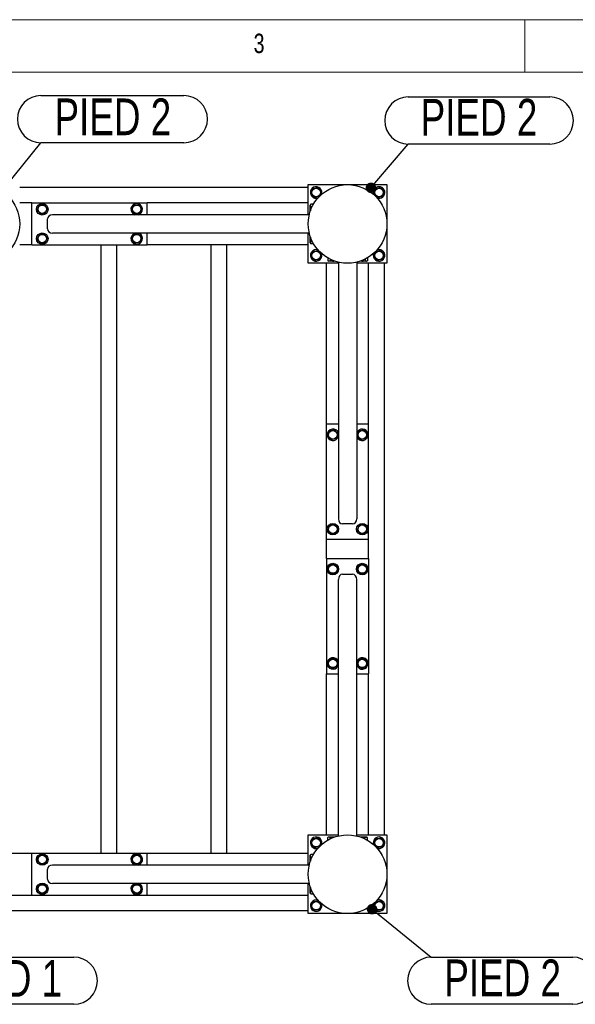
# Model space of a CAD drawing. Header units: millimetres. Extents: x 5 to 415, y 5 to 292.
# Tile 6 of 49: x 112 to 165, y 198 to 292. Entities that reach past the tile are written whole.
import ezdxf

# ---------------------------------------------------------------- set-up
doc = ezdxf.new("R2010")
doc.units = ezdxf.units.MM
doc.layers.add('NOTES', color=6, linetype='Continuous')
doc.layers.add('TRAIT-FORT', color=4, linetype='Continuous', lineweight=25)
doc.styles.add('SLDTEXTSTYLE0', font='TXT', dxfattribs={"width": 0.75})
doc.dimstyles.new('SLDDIMSTYLE2', dxfattribs={"dimtxt": 0.18, "dimasz": 1, "dimexe": 0, "dimexo": 0.0625, "dimgap": 0, "dimtad": 0, "dimtih": 1, "dimtoh": 1, "dimdec": 0, "dimrnd": 1e-09, "dimzin": 0, "dimdsep": 46, "dimtxsty": 'Standard', "dimblk1": 'DOT', "dimblk2": 'DOT', "dimsah": 1, "dimcen": 0.09, "dimadec": 0, "dimazin": 0, "dimtfac": 1, "dimtdec": 0, "dimtofl": 0, "dimtmove": 0, "dimatfit": 3, "dimldrblk": 'DOT', "dimfxl": 1, "dimfrac": 2, "dimtolj": 1, "dimtzin": 0, "dimarcsym": 0})

# ---------------------------------------------------------------- blocks, each defined once
blk = doc.blocks.new('SW_NOTE_5')
at = {"layer": 'NOTES', "color": 0}
for p, q in [((0, 4.496), (13.624, 4.496)), ((13.624, 0), (0, 0))]:
    blk.add_line(p, q, dxfattribs=at)
for centre, start, end in [((0, 2.248), 90, 270), ((13.624, 2.248), 270, 90)]:
    blk.add_arc(centre, 2.248, start, end, dxfattribs=at)
at = {"layer": 'NOTES', "color": 0, "insert": (6.85, 4.217), "char_height": 3.5, "attachment_point": 2, "style": 'SLDTEXTSTYLE0'}
blk.add_mtext('PIED 2', dxfattribs=at)
blk = doc.blocks.new('_Dot')
at = {"color": 0, "linetype": 'ByBlock', "lineweight": -2}
blk.add_line((-0.5, 0), (-1, 0), dxfattribs=at)
at = {"color": 0, "linetype": 'ByBlock', "const_width": 0.5}
blk.add_lwpolyline([(-0.25, 0, 1), (0.25, 0, 1)], format="xyb", close=True, dxfattribs=at)
blk = doc.blocks.new('SW_NOTE_6')
at = {"layer": 'NOTES', "color": 0}
for p, q in [((0, 4.496), (13.488, 4.496)), ((13.488, 0), (0, 0))]:
    blk.add_line(p, q, dxfattribs=at)
for centre, start, end in [((0, 2.248), 90, 270), ((13.488, 2.248), 270, 90)]:
    blk.add_arc(centre, 2.248, start, end, dxfattribs=at)
at = {"layer": 'NOTES', "color": 0, "insert": (6.735, 4.312), "char_height": 3.5, "attachment_point": 2, "style": 'SLDTEXTSTYLE0'}
blk.add_mtext('PIED 2', dxfattribs=at)
blk = doc.blocks.new('SW_NOTE_8')
at = {"layer": 'NOTES', "color": 0}
for p, q in [((0, 0), (13.488, 0)), ((13.488, -4.496), (0, -4.496))]:
    blk.add_line(p, q, dxfattribs=at)
for centre, start, end in [((0, -2.248), 90, 270), ((13.488, -2.248), 270, 90)]:
    blk.add_arc(centre, 2.248, start, end, dxfattribs=at)
at = {"layer": 'NOTES', "color": 0, "insert": (6.81, -0.276), "char_height": 3.5, "attachment_point": 2, "style": 'SLDTEXTSTYLE0'}
blk.add_mtext('PIED 1', dxfattribs=at)
blk = doc.blocks.new('SW_NOTE_9')
at = {"layer": 'NOTES', "color": 0}
for p, q in [((0, 0), (13.488, 0)), ((13.488, -4.496), (0, -4.496))]:
    blk.add_line(p, q, dxfattribs=at)
for centre, start, end in [((0, -2.248), 90, 270), ((13.488, -2.248), 270, 90)]:
    blk.add_arc(centre, 2.248, start, end, dxfattribs=at)
at = {"layer": 'NOTES', "color": 0, "insert": (6.812, -0.224), "char_height": 3.5, "attachment_point": 2, "style": 'SLDTEXTSTYLE0'}
blk.add_mtext('PIED 2', dxfattribs=at)

msp = doc.modelspace()

# ---------------------------------------------------------------- linework, layer by layer
at = {"color": 7, "linetype": 'Continuous', "lineweight": 18}
for p, q in [((415, 292), (5, 292)), ((160, 287), (160, 292)), ((410, 287), (10, 287))]:
    msp.add_line(p, q, dxfattribs=at)
at = {"layer": 'TRAIT-FORT', "color": 4, "linetype": 'Continuous', "lineweight": 25}
for p, q in [((111.869, 276.023), (139.369, 276.023)), ((139.369, 273.398), (139.369, 276.273)), ((139.369, 276.273), (146.869, 276.273)), ((146.869, 276.273), (146.869, 268.773)), ((113.019, 274.523), (111.869, 274.523)), ((113.019, 270.523), (113.019, 274.523)), ((113.019, 274.523), (124.019, 274.523)), ((124.019, 273.398), (124.019, 274.523)), ((139.369, 274.523), (124.019, 274.523)), ((139.613, 274.403), (139.569, 274.327)), ((139.569, 273.731), (139.569, 274.327)), ((139.619, 274.413), (139.614, 274.402)), ((139.88, 274.413), (139.619, 274.413)), ((139.741, 274.152), (139.619, 274.152)), ((139.472, 273.398), (115.004, 273.398)), ((114.519, 272.048), (114.519, 272.998)), ((139.472, 271.648), (115.004, 271.648)), ((124.019, 270.523), (124.019, 271.648)), ((139.369, 268.773), (139.369, 271.648)), ((139.569, 270.766), (139.569, 271.315)), ((113.019, 270.523), (111.869, 270.523)), ((113.019, 270.523), (124.019, 270.523)), ((119.619, 212.523), (119.619, 270.523)), ((121.119, 212.523), (121.119, 270.523)), ((139.369, 270.523), (124.019, 270.523)), ((130.119, 212.523), (130.119, 270.523)), ((131.619, 212.523), (131.619, 270.523)), ((139.569, 270.719), (139.569, 270.766)), ((139.569, 270.719), (139.613, 270.643)), ((139.757, 270.861), (139.619, 270.861)), ((139.88, 270.633), (139.619, 270.633)), ((140.659, 269.625), (140.634, 269.714)), ((142.244, 268.773), (139.369, 268.773)), ((141.119, 253.423), (141.119, 268.773)), ((141.228, 269.284), (141.228, 269.023)), ((141.228, 269.023), (141.239, 269.019)), ((141.238, 269.017), (141.315, 268.973)), ((141.91, 268.973), (141.315, 268.973)), ((141.49, 269.145), (141.49, 269.023)), ((142.244, 268.877), (142.244, 244.409)), ((143.994, 268.877), (143.994, 244.409)), ((146.869, 268.773), (143.994, 268.773)), ((144.876, 268.973), (144.327, 268.973)), ((144.78, 269.161), (144.78, 269.023)), ((144.922, 268.973), (144.876, 268.973)), ((144.922, 268.973), (144.999, 269.017)), ((145.009, 269.284), (145.009, 269.023)), ((145.119, 253.423), (145.119, 268.773)), ((146.619, 268.773), (146.619, 214.273)), ((142.244, 253.423), (141.119, 253.423)), ((141.119, 242.423), (141.119, 253.423)), ((145.119, 253.423), (143.994, 253.423)), ((145.119, 242.423), (145.119, 253.423)), ((143.594, 243.923), (142.644, 243.923)), ((145.119, 242.423), (141.119, 242.423)), ((141.119, 240.623), (141.119, 242.423)), ((145.119, 240.623), (145.119, 242.423)), ((141.119, 240.623), (141.119, 229.623)), ((141.119, 240.623), (145.119, 240.623)), ((145.119, 240.623), (145.119, 229.623)), ((142.244, 214.17), (142.244, 238.637)), ((142.644, 239.123), (143.594, 239.123)), ((143.994, 214.17), (143.994, 238.637)), ((141.119, 229.623), (142.244, 229.623)), ((141.119, 214.273), (141.119, 229.623)), ((143.994, 229.623), (145.119, 229.623)), ((145.119, 214.273), (145.119, 229.623)), ((139.369, 214.273), (142.244, 214.273)), ((139.369, 211.398), (139.369, 214.273)), ((141.315, 214.073), (141.238, 214.029)), ((141.315, 214.073), (141.361, 214.073)), ((141.361, 214.073), (141.91, 214.073)), ((143.994, 214.273), (146.869, 214.273)), ((144.327, 214.073), (144.922, 214.073)), ((144.999, 214.029), (144.922, 214.073)), ((146.869, 214.273), (146.869, 206.773)), ((141.228, 213.762), (141.228, 214.023)), ((141.457, 213.885), (141.457, 214.023)), ((144.747, 213.901), (144.747, 214.023)), ((145.009, 214.023), (144.998, 214.027)), ((145.009, 213.762), (145.009, 214.023)), ((110.119, 212.523), (113.019, 212.523)), ((113.019, 212.523), (124.019, 212.523)), ((113.019, 208.523), (113.019, 212.523)), ((124.019, 211.398), (124.019, 212.523)), ((124.019, 212.523), (139.369, 212.523)), ((139.613, 212.403), (139.569, 212.327)), ((139.569, 211.731), (139.569, 212.327)), ((139.619, 212.413), (139.614, 212.402)), ((139.88, 212.413), (139.619, 212.413)), ((139.472, 211.398), (115.004, 211.398)), ((139.741, 212.152), (139.619, 212.152)), ((114.519, 210.048), (114.519, 210.998)), ((139.472, 209.648), (115.004, 209.648)), ((124.019, 208.523), (124.019, 209.648)), ((139.369, 206.773), (139.369, 209.648)), ((99.369, 208.523), (113.019, 208.523)), ((113.019, 208.523), (124.019, 208.523)), ((124.019, 208.523), (139.369, 208.523)), ((139.569, 208.766), (139.569, 209.315)), ((139.569, 208.719), (139.569, 208.766)), ((139.569, 208.719), (139.613, 208.643)), ((139.757, 208.861), (139.619, 208.861)), ((139.88, 208.633), (139.619, 208.633)), ((140.659, 207.625), (140.634, 207.714)), ((139.369, 207.023), (99.369, 207.023)), ((146.869, 206.773), (139.369, 206.773))]:
    msp.add_line(p, q, dxfattribs=at)
for centre, radius in [((108.119, 272.523), 3.75), ((143.119, 272.523), 3.75), ((140.119, 275.523), 0.404), ((146.119, 275.523), 0.404), ((114.019, 273.923), 0.55), ((114.019, 273.923), 0.404), ((123.019, 273.923), 0.404), ((114.019, 271.123), 0.55), ((114.019, 271.123), 0.404), ((123.019, 271.123), 0.404), ((140.119, 269.523), 0.404), ((146.119, 269.523), 0.404), ((141.719, 252.423), 0.404), ((144.519, 252.423), 0.404), ((141.719, 243.423), 0.55), ((141.719, 243.423), 0.404), ((144.519, 243.423), 0.55), ((144.519, 243.423), 0.404), ((141.719, 239.623), 0.55), ((141.719, 239.623), 0.404), ((144.519, 239.623), 0.55), ((144.519, 239.623), 0.404), ((141.719, 230.623), 0.404), ((144.519, 230.623), 0.404), ((143.119, 210.523), 3.75), ((140.119, 213.523), 0.404), ((146.119, 213.523), 0.404), ((114.019, 211.923), 0.55), ((114.019, 211.923), 0.404), ((123.019, 211.923), 0.404), ((114.019, 209.123), 0.55), ((114.019, 209.123), 0.404), ((123.019, 209.123), 0.404), ((140.119, 207.523), 0.404), ((146.119, 207.523), 0.404)]:
    msp.add_circle(centre, radius, dxfattribs=at)
for centre, start, end in [((140.119, 275.523), 10.63495, 290.30228), ((146.119, 275.523), 10.63495, 200.30234), ((140.119, 275.523), 339.69772, 10.63495), ((146.119, 275.523), 249.69766, 10.63495), ((123.019, 273.923), 6.03154, 252.65856), ((123.019, 273.923), 287.34144, 6.03154), ((123.019, 271.123), 107.34144, 6.03154), ((123.019, 271.123), 6.03154, 72.65856), ((140.119, 269.523), 69.69768, 10.63495), ((146.119, 269.523), 159.69766, 10.63495), ((146.119, 269.523), 10.63495, 110.30234), ((141.719, 252.423), 17.34144, 342.65856), ((144.519, 252.423), 10.63495, 162.65856), ((144.519, 252.423), 197.34144, 10.63495), ((141.719, 230.623), 17.34144, 276.03154), ((144.519, 230.623), 276.03154, 162.65856), ((141.719, 230.623), 276.03154, 342.65856), ((144.519, 230.623), 197.34144, 276.03154), ((140.119, 213.523), 10.63495, 290.30232), ((146.119, 213.523), 10.63495, 200.30235), ((140.119, 213.523), 339.69768, 10.63495), ((146.119, 213.523), 249.69765, 10.63495), ((123.019, 211.923), 287.34144, 252.65856), ((123.019, 209.123), 107.34144, 280.63495), ((123.019, 209.123), 280.63495, 72.65856), ((140.119, 207.523), 69.69772, 10.63495), ((146.119, 207.523), 159.69769, 10.63495), ((146.119, 207.523), 10.63495, 110.30231)]:
    msp.add_arc(centre, 0.55, start, end, dxfattribs=at)
for centre, major_axis, start_param, end_param in [((115.004, 272.998), (-0.486, 0), 4.712389, 6.283185), ((115.004, 272.048), (-0.486, 0), 0, 1.570796), ((142.644, 244.409), (0, -0.486), 4.712389, 6.283185), ((143.594, 244.409), (0, -0.486), 0, 1.570796), ((142.644, 238.637), (0, 0.486), 0, 1.570796), ((143.594, 238.637), (0, 0.486), 4.712389, 6.283185), ((115.004, 210.998), (-0.486, 0), 4.712389, 6.283185), ((115.004, 210.048), (-0.486, 0), 0, 1.570796)]:
    msp.add_ellipse(centre, major_axis=major_axis, ratio=0.823392, start_param=start_param, end_param=end_param, dxfattribs=at)
for points, knots in [([(139.801, 275.898), (139.787, 275.858), (139.758, 275.776), (139.715, 275.656), (139.674, 275.542), (139.648, 275.471), (139.636, 275.436)], [0, 0, 0, 0, 0.264605, 0.534948, 0.765343, 1, 1, 1, 1]), ([(139.636, 275.436), (139.676, 275.388), (139.743, 275.309), (139.839, 275.195), (139.905, 275.118), (139.942, 275.074), (139.953, 275.061)], [0, 0, 0, 0, 0.385549, 0.637642, 0.896546, 1, 1, 1, 1]), ([(139.801, 275.898), (139.843, 275.905), (139.928, 275.921), (140.054, 275.943), (140.174, 275.965), (140.247, 275.978), (140.284, 275.985)], [0, 0, 0, 0, 0.264605, 0.534948, 0.765343, 1, 1, 1, 1]), ([(140.436, 275.149), (140.394, 275.141), (140.309, 275.126), (140.183, 275.103), (140.063, 275.081), (139.99, 275.068), (139.953, 275.061)], [0, 0, 0, 0, 0.2646049, 0.5349477, 0.7653431, 1, 1, 1, 1]), ([(140.284, 275.985), (140.325, 275.937), (140.391, 275.858), (140.488, 275.744), (140.553, 275.667), (140.591, 275.623), (140.601, 275.61)], [0, 0, 0, 0, 0.385549, 0.637642, 0.896546, 1, 1, 1, 1]), ([(140.436, 275.149), (140.45, 275.189), (140.479, 275.27), (140.522, 275.39), (140.563, 275.505), (140.589, 275.575), (140.601, 275.61)], [0, 0, 0, 0, 0.2646049, 0.5349477, 0.7653431, 1, 1, 1, 1]), ([(145.801, 275.898), (145.787, 275.858), (145.758, 275.776), (145.715, 275.656), (145.674, 275.542), (145.648, 275.471), (145.636, 275.436)], [0, 0, 0, 0, 0.264605, 0.534948, 0.765343, 1, 1, 1, 1]), ([(145.636, 275.436), (145.676, 275.388), (145.743, 275.309), (145.839, 275.195), (145.905, 275.118), (145.942, 275.074), (145.953, 275.061)], [0, 0, 0, 0, 0.385549, 0.637642, 0.896546, 1, 1, 1, 1]), ([(145.801, 275.898), (145.843, 275.905), (145.928, 275.921), (146.054, 275.943), (146.174, 275.965), (146.247, 275.978), (146.284, 275.985)], [0, 0, 0, 0, 0.264605, 0.534948, 0.765343, 1, 1, 1, 1]), ([(146.436, 275.149), (146.394, 275.141), (146.309, 275.126), (146.183, 275.103), (146.063, 275.081), (145.99, 275.068), (145.953, 275.061)], [0, 0, 0, 0, 0.2646049, 0.5349477, 0.7653431, 1, 1, 1, 1]), ([(146.284, 275.985), (146.325, 275.937), (146.391, 275.858), (146.488, 275.744), (146.553, 275.667), (146.591, 275.623), (146.601, 275.61)], [0, 0, 0, 0, 0.385549, 0.637642, 0.896546, 1, 1, 1, 1]), ([(146.436, 275.149), (146.45, 275.189), (146.479, 275.27), (146.522, 275.39), (146.563, 275.505), (146.589, 275.575), (146.601, 275.61)], [0, 0, 0, 0, 0.2646049, 0.5349477, 0.7653431, 1, 1, 1, 1]), ([(113.733, 274.322), (113.715, 274.283), (113.679, 274.205), (113.627, 274.088), (113.577, 273.977), (113.546, 273.909), (113.53, 273.875)], [0, 0, 0, 0, 0.264605, 0.534948, 0.765343, 1, 1, 1, 1]), ([(113.733, 274.322), (113.775, 274.326), (113.861, 274.335), (113.988, 274.347), (114.109, 274.359), (114.183, 274.366), (114.221, 274.37)], [0, 0, 0, 0, 0.264605, 0.534948, 0.765343, 1, 1, 1, 1]), ([(114.221, 274.37), (114.257, 274.319), (114.317, 274.236), (114.405, 274.114), (114.464, 274.032), (114.497, 273.985), (114.507, 273.971)], [0, 0, 0, 0, 0.385549, 0.637642, 0.896546, 1, 1, 1, 1]), ([(122.733, 274.322), (122.715, 274.283), (122.679, 274.205), (122.627, 274.088), (122.577, 273.977), (122.546, 273.909), (122.53, 273.875)], [0, 0, 0, 0, 0.264605, 0.534948, 0.765343, 1, 1, 1, 1]), ([(122.733, 274.322), (122.775, 274.326), (122.861, 274.335), (122.988, 274.347), (123.109, 274.359), (123.183, 274.366), (123.221, 274.37)], [0, 0, 0, 0, 0.264605, 0.534948, 0.765343, 1, 1, 1, 1]), ([(123.221, 274.37), (123.257, 274.319), (123.317, 274.236), (123.405, 274.114), (123.464, 274.032), (123.497, 273.985), (123.507, 273.971)], [0, 0, 0, 0, 0.385549, 0.637642, 0.896546, 1, 1, 1, 1]), ([(139.619, 274.152), (139.608, 274.109), (139.586, 274.023), (139.577, 273.898), (139.587, 273.818), (139.592, 273.782)], [0, 0, 0, 0, 0.352181, 0.711999, 1, 1, 1, 1]), ([(139.619, 274.152), (139.608, 274.175), (139.586, 274.22), (139.578, 274.288), (139.589, 274.353), (139.609, 274.393), (139.619, 274.413)], [0, 0, 0, 0, 0.2646049, 0.5349477, 0.7653431, 1, 1, 1, 1]), ([(113.53, 273.875), (113.567, 273.824), (113.627, 273.74), (113.714, 273.618), (113.773, 273.537), (113.807, 273.489), (113.816, 273.476)], [0, 0, 0, 0, 0.385549, 0.637642, 0.896546, 1, 1, 1, 1]), ([(114.305, 273.524), (114.262, 273.52), (114.176, 273.512), (114.05, 273.499), (113.928, 273.487), (113.854, 273.48), (113.816, 273.476)], [0, 0, 0, 0, 0.264605, 0.534948, 0.765343, 1, 1, 1, 1]), ([(114.305, 273.524), (114.322, 273.563), (114.358, 273.642), (114.41, 273.758), (114.461, 273.869), (114.491, 273.937), (114.507, 273.971)], [0, 0, 0, 0, 0.264605, 0.534948, 0.765343, 1, 1, 1, 1]), ([(122.53, 273.875), (122.567, 273.824), (122.627, 273.74), (122.714, 273.618), (122.773, 273.537), (122.807, 273.489), (122.816, 273.476)], [0, 0, 0, 0, 0.385549, 0.637642, 0.896546, 1, 1, 1, 1]), ([(123.305, 273.524), (123.262, 273.52), (123.176, 273.512), (123.05, 273.499), (122.928, 273.487), (122.854, 273.48), (122.816, 273.476)], [0, 0, 0, 0, 0.264605, 0.534948, 0.765343, 1, 1, 1, 1]), ([(123.305, 273.524), (123.322, 273.563), (123.358, 273.642), (123.41, 273.758), (123.461, 273.869), (123.491, 273.937), (123.507, 273.971)], [0, 0, 0, 0, 0.264605, 0.534948, 0.765343, 1, 1, 1, 1]), ([(113.733, 271.522), (113.715, 271.483), (113.679, 271.405), (113.627, 271.288), (113.577, 271.177), (113.546, 271.109), (113.53, 271.075)], [0, 0, 0, 0, 0.264605, 0.534948, 0.765343, 1, 1, 1, 1]), ([(113.733, 271.522), (113.775, 271.526), (113.861, 271.535), (113.988, 271.547), (114.109, 271.559), (114.183, 271.566), (114.221, 271.57)], [0, 0, 0, 0, 0.264605, 0.534948, 0.765343, 1, 1, 1, 1]), ([(114.221, 271.57), (114.257, 271.519), (114.317, 271.436), (114.405, 271.314), (114.464, 271.232), (114.497, 271.185), (114.507, 271.171)], [0, 0, 0, 0, 0.385549, 0.637642, 0.896546, 1, 1, 1, 1]), ([(122.733, 271.522), (122.715, 271.483), (122.679, 271.405), (122.627, 271.288), (122.577, 271.177), (122.546, 271.109), (122.53, 271.075)], [0, 0, 0, 0, 0.264605, 0.534948, 0.765343, 1, 1, 1, 1]), ([(122.733, 271.522), (122.775, 271.526), (122.861, 271.535), (122.988, 271.547), (123.109, 271.559), (123.183, 271.566), (123.221, 271.57)], [0, 0, 0, 0, 0.264605, 0.534948, 0.765343, 1, 1, 1, 1]), ([(123.221, 271.57), (123.257, 271.519), (123.317, 271.436), (123.405, 271.314), (123.464, 271.232), (123.497, 271.185), (123.507, 271.171)], [0, 0, 0, 0, 0.385549, 0.637642, 0.896546, 1, 1, 1, 1]), ([(113.53, 271.075), (113.567, 271.024), (113.627, 270.94), (113.714, 270.818), (113.773, 270.737), (113.807, 270.689), (113.816, 270.676)], [0, 0, 0, 0, 0.385549, 0.637642, 0.896546, 1, 1, 1, 1]), ([(114.305, 270.724), (114.262, 270.72), (114.176, 270.712), (114.05, 270.699), (113.928, 270.687), (113.854, 270.68), (113.816, 270.676)], [0, 0, 0, 0, 0.264605, 0.534948, 0.765343, 1, 1, 1, 1]), ([(114.305, 270.724), (114.322, 270.763), (114.358, 270.842), (114.41, 270.958), (114.461, 271.069), (114.491, 271.137), (114.507, 271.171)], [0, 0, 0, 0, 0.264605, 0.534948, 0.765343, 1, 1, 1, 1]), ([(122.53, 271.075), (122.567, 271.024), (122.627, 270.94), (122.714, 270.818), (122.773, 270.737), (122.807, 270.689), (122.816, 270.676)], [0, 0, 0, 0, 0.385549, 0.637642, 0.896546, 1, 1, 1, 1]), ([(123.305, 270.724), (123.262, 270.72), (123.176, 270.712), (123.05, 270.699), (122.928, 270.687), (122.854, 270.68), (122.816, 270.676)], [0, 0, 0, 0, 0.264605, 0.534948, 0.765343, 1, 1, 1, 1]), ([(123.305, 270.724), (123.322, 270.763), (123.358, 270.842), (123.41, 270.958), (123.461, 271.069), (123.491, 271.137), (123.507, 271.171)], [0, 0, 0, 0, 0.264605, 0.534948, 0.765343, 1, 1, 1, 1]), ([(139.619, 270.861), (139.604, 270.832), (139.578, 270.784), (139.581, 270.714), (139.598, 270.667), (139.614, 270.64), (139.619, 270.633)], [0, 0, 0, 0, 0.385549, 0.637642, 0.896546, 1, 1, 1, 1]), ([(139.596, 271.249), (139.594, 271.241), (139.581, 271.188), (139.578, 271.096), (139.589, 270.974), (139.609, 270.899), (139.619, 270.861)], [0, 0, 0, 0, 0.067273, 0.410158, 0.702376, 1, 1, 1, 1]), ([(139.801, 269.898), (139.787, 269.858), (139.758, 269.776), (139.715, 269.656), (139.674, 269.542), (139.648, 269.471), (139.636, 269.436)], [0, 0, 0, 0, 0.264605, 0.534948, 0.765343, 1, 1, 1, 1]), ([(139.801, 269.898), (139.843, 269.905), (139.928, 269.921), (140.054, 269.943), (140.174, 269.965), (140.247, 269.978), (140.284, 269.985)], [0, 0, 0, 0, 0.264605, 0.534948, 0.765343, 1, 1, 1, 1]), ([(140.284, 269.985), (140.325, 269.937), (140.391, 269.858), (140.488, 269.744), (140.553, 269.667), (140.591, 269.623), (140.601, 269.61)], [0, 0, 0, 0, 0.385549, 0.637642, 0.896546, 1, 1, 1, 1]), ([(140.436, 269.149), (140.45, 269.189), (140.479, 269.27), (140.522, 269.39), (140.563, 269.505), (140.589, 269.575), (140.601, 269.61)], [0, 0, 0, 0, 0.2646049, 0.5349477, 0.7653431, 1, 1, 1, 1]), ([(145.801, 269.898), (145.787, 269.858), (145.758, 269.776), (145.715, 269.656), (145.674, 269.542), (145.648, 269.471), (145.636, 269.436)], [0, 0, 0, 0, 0.264605, 0.534948, 0.765343, 1, 1, 1, 1]), ([(145.801, 269.898), (145.843, 269.905), (145.928, 269.921), (146.054, 269.943), (146.174, 269.965), (146.247, 269.978), (146.284, 269.985)], [0, 0, 0, 0, 0.264605, 0.534948, 0.765343, 1, 1, 1, 1]), ([(146.284, 269.985), (146.325, 269.937), (146.391, 269.858), (146.488, 269.744), (146.553, 269.667), (146.591, 269.623), (146.601, 269.61)], [0, 0, 0, 0, 0.385549, 0.637642, 0.896546, 1, 1, 1, 1]), ([(146.436, 269.149), (146.45, 269.189), (146.479, 269.27), (146.522, 269.39), (146.563, 269.505), (146.589, 269.575), (146.601, 269.61)], [0, 0, 0, 0, 0.2646049, 0.5349477, 0.7653431, 1, 1, 1, 1]), ([(139.636, 269.436), (139.676, 269.388), (139.743, 269.309), (139.839, 269.195), (139.905, 269.118), (139.942, 269.074), (139.953, 269.061)], [0, 0, 0, 0, 0.385549, 0.637642, 0.896546, 1, 1, 1, 1]), ([(140.436, 269.149), (140.394, 269.141), (140.309, 269.126), (140.183, 269.103), (140.063, 269.081), (139.99, 269.068), (139.953, 269.061)], [0, 0, 0, 0, 0.2646049, 0.5349477, 0.7653431, 1, 1, 1, 1]), ([(141.49, 269.023), (141.467, 269.012), (141.421, 268.99), (141.353, 268.982), (141.288, 268.994), (141.248, 269.013), (141.228, 269.023)], [0, 0, 0, 0, 0.2646049, 0.5349477, 0.7653431, 1, 1, 1, 1]), ([(141.49, 269.023), (141.532, 269.012), (141.618, 268.99), (141.746, 268.981), (141.828, 268.992), (141.866, 268.997)], [0, 0, 0, 0, 0.346414, 0.700339, 1, 1, 1, 1]), ([(144.385, 269.002), (144.396, 268.999), (144.451, 268.986), (144.546, 268.983), (144.668, 268.994), (144.742, 269.013), (144.78, 269.023)], [0, 0, 0, 0, 0.084023, 0.42075, 0.707721, 1, 1, 1, 1]), ([(144.78, 269.023), (144.809, 269.008), (144.857, 268.983), (144.927, 268.985), (144.974, 269.003), (145.001, 269.019), (145.009, 269.023)], [0, 0, 0, 0, 0.385549, 0.637642, 0.896546, 1, 1, 1, 1]), ([(145.636, 269.436), (145.676, 269.388), (145.743, 269.309), (145.839, 269.195), (145.905, 269.118), (145.942, 269.074), (145.953, 269.061)], [0, 0, 0, 0, 0.385549, 0.637642, 0.896546, 1, 1, 1, 1]), ([(146.436, 269.149), (146.394, 269.141), (146.309, 269.126), (146.183, 269.103), (146.063, 269.081), (145.99, 269.068), (145.953, 269.061)], [0, 0, 0, 0, 0.2646049, 0.5349477, 0.7653431, 1, 1, 1, 1]), ([(141.401, 252.798), (141.387, 252.758), (141.358, 252.676), (141.315, 252.556), (141.274, 252.442), (141.248, 252.371), (141.236, 252.336)], [0, 0, 0, 0, 0.264605, 0.534948, 0.765343, 1, 1, 1, 1]), ([(141.401, 252.798), (141.443, 252.805), (141.528, 252.821), (141.654, 252.843), (141.774, 252.865), (141.847, 252.878), (141.884, 252.885)], [0, 0, 0, 0, 0.264605, 0.534948, 0.765343, 1, 1, 1, 1]), ([(141.884, 252.885), (141.925, 252.837), (141.991, 252.758), (142.088, 252.644), (142.153, 252.567), (142.191, 252.523), (142.201, 252.51)], [0, 0, 0, 0, 0.385549, 0.637642, 0.896546, 1, 1, 1, 1]), ([(144.201, 252.798), (144.187, 252.758), (144.158, 252.676), (144.115, 252.556), (144.074, 252.442), (144.048, 252.371), (144.036, 252.336)], [0, 0, 0, 0, 0.264605, 0.534948, 0.765343, 1, 1, 1, 1]), ([(144.201, 252.798), (144.243, 252.805), (144.328, 252.821), (144.454, 252.843), (144.574, 252.865), (144.647, 252.878), (144.684, 252.885)], [0, 0, 0, 0, 0.264605, 0.534948, 0.765343, 1, 1, 1, 1]), ([(144.684, 252.885), (144.725, 252.837), (144.791, 252.758), (144.888, 252.644), (144.953, 252.567), (144.991, 252.523), (145.001, 252.51)], [0, 0, 0, 0, 0.385549, 0.637642, 0.896546, 1, 1, 1, 1]), ([(141.236, 252.336), (141.276, 252.288), (141.343, 252.209), (141.439, 252.095), (141.505, 252.018), (141.542, 251.974), (141.553, 251.961)], [0, 0, 0, 0, 0.385549, 0.637642, 0.896546, 1, 1, 1, 1]), ([(142.036, 252.049), (141.994, 252.041), (141.909, 252.026), (141.783, 252.003), (141.663, 251.981), (141.59, 251.968), (141.553, 251.961)], [0, 0, 0, 0, 0.2646049, 0.5349477, 0.7653431, 1, 1, 1, 1]), ([(142.036, 252.049), (142.05, 252.089), (142.079, 252.17), (142.122, 252.29), (142.163, 252.405), (142.189, 252.475), (142.201, 252.51)], [0, 0, 0, 0, 0.2646049, 0.5349477, 0.7653431, 1, 1, 1, 1]), ([(144.036, 252.336), (144.076, 252.288), (144.143, 252.209), (144.239, 252.095), (144.305, 252.018), (144.342, 251.974), (144.353, 251.961)], [0, 0, 0, 0, 0.385549, 0.637642, 0.896546, 1, 1, 1, 1]), ([(144.836, 252.049), (144.794, 252.041), (144.709, 252.026), (144.583, 252.003), (144.463, 251.981), (144.39, 251.968), (144.353, 251.961)], [0, 0, 0, 0, 0.2646049, 0.5349477, 0.7653431, 1, 1, 1, 1]), ([(144.836, 252.049), (144.85, 252.089), (144.879, 252.17), (144.922, 252.29), (144.963, 252.405), (144.989, 252.475), (145.001, 252.51)], [0, 0, 0, 0, 0.2646049, 0.5349477, 0.7653431, 1, 1, 1, 1]), ([(141.401, 243.798), (141.387, 243.758), (141.358, 243.676), (141.315, 243.556), (141.274, 243.442), (141.248, 243.371), (141.236, 243.336)], [0, 0, 0, 0, 0.264605, 0.534948, 0.765343, 1, 1, 1, 1]), ([(141.236, 243.336), (141.276, 243.288), (141.343, 243.209), (141.439, 243.095), (141.505, 243.018), (141.542, 242.974), (141.553, 242.961)], [0, 0, 0, 0, 0.385549, 0.637642, 0.896546, 1, 1, 1, 1]), ([(141.401, 243.798), (141.443, 243.805), (141.528, 243.821), (141.654, 243.843), (141.774, 243.865), (141.847, 243.878), (141.884, 243.885)], [0, 0, 0, 0, 0.264605, 0.534948, 0.765343, 1, 1, 1, 1]), ([(141.884, 243.885), (141.925, 243.837), (141.991, 243.758), (142.088, 243.644), (142.153, 243.567), (142.191, 243.523), (142.201, 243.51)], [0, 0, 0, 0, 0.385549, 0.637642, 0.896546, 1, 1, 1, 1]), ([(142.036, 243.049), (142.05, 243.089), (142.079, 243.17), (142.122, 243.29), (142.163, 243.405), (142.189, 243.475), (142.201, 243.51)], [0, 0, 0, 0, 0.2646049, 0.5349477, 0.7653431, 1, 1, 1, 1]), ([(144.201, 243.798), (144.187, 243.758), (144.158, 243.676), (144.115, 243.556), (144.074, 243.442), (144.048, 243.371), (144.036, 243.336)], [0, 0, 0, 0, 0.264605, 0.534948, 0.765343, 1, 1, 1, 1]), ([(144.036, 243.336), (144.076, 243.288), (144.143, 243.209), (144.239, 243.095), (144.305, 243.018), (144.342, 242.974), (144.353, 242.961)], [0, 0, 0, 0, 0.385549, 0.637642, 0.896546, 1, 1, 1, 1]), ([(144.201, 243.798), (144.243, 243.805), (144.328, 243.821), (144.454, 243.843), (144.574, 243.865), (144.647, 243.878), (144.684, 243.885)], [0, 0, 0, 0, 0.264605, 0.534948, 0.765343, 1, 1, 1, 1]), ([(144.684, 243.885), (144.725, 243.837), (144.791, 243.758), (144.888, 243.644), (144.953, 243.567), (144.991, 243.523), (145.001, 243.51)], [0, 0, 0, 0, 0.385549, 0.637642, 0.896546, 1, 1, 1, 1]), ([(144.836, 243.049), (144.85, 243.089), (144.879, 243.17), (144.922, 243.29), (144.963, 243.405), (144.989, 243.475), (145.001, 243.51)], [0, 0, 0, 0, 0.2646049, 0.5349477, 0.7653431, 1, 1, 1, 1]), ([(142.036, 243.049), (141.994, 243.041), (141.909, 243.026), (141.783, 243.003), (141.663, 242.981), (141.59, 242.968), (141.553, 242.961)], [0, 0, 0, 0, 0.2646049, 0.5349477, 0.7653431, 1, 1, 1, 1]), ([(144.836, 243.049), (144.794, 243.041), (144.709, 243.026), (144.583, 243.003), (144.463, 242.981), (144.39, 242.968), (144.353, 242.961)], [0, 0, 0, 0, 0.2646049, 0.5349477, 0.7653431, 1, 1, 1, 1]), ([(141.67, 240.111), (141.62, 240.075), (141.536, 240.015), (141.414, 239.928), (141.332, 239.869), (141.285, 239.835), (141.271, 239.825)], [0, 0, 0, 0, 0.385549, 0.637642, 0.896546, 1, 1, 1, 1]), ([(141.32, 239.337), (141.316, 239.379), (141.307, 239.465), (141.295, 239.592), (141.283, 239.713), (141.275, 239.788), (141.271, 239.825)], [0, 0, 0, 0, 0.264605, 0.534948, 0.765343, 1, 1, 1, 1]), ([(142.117, 239.909), (142.079, 239.927), (142, 239.962), (141.884, 240.015), (141.773, 240.065), (141.705, 240.096), (141.67, 240.111)], [0, 0, 0, 0, 0.264605, 0.534948, 0.765343, 1, 1, 1, 1]), ([(142.166, 239.421), (142.115, 239.384), (142.031, 239.324), (141.909, 239.237), (141.827, 239.178), (141.78, 239.144), (141.767, 239.135)], [0, 0, 0, 0, 0.385549, 0.637642, 0.896546, 1, 1, 1, 1]), ([(142.117, 239.909), (142.122, 239.867), (142.13, 239.781), (142.143, 239.654), (142.155, 239.533), (142.162, 239.458), (142.166, 239.421)], [0, 0, 0, 0, 0.264605, 0.534948, 0.765343, 1, 1, 1, 1]), ([(144.47, 240.111), (144.42, 240.075), (144.336, 240.015), (144.214, 239.928), (144.132, 239.869), (144.085, 239.835), (144.071, 239.825)], [0, 0, 0, 0, 0.385549, 0.637642, 0.896546, 1, 1, 1, 1]), ([(144.12, 239.337), (144.116, 239.379), (144.107, 239.465), (144.095, 239.592), (144.083, 239.713), (144.075, 239.788), (144.071, 239.825)], [0, 0, 0, 0, 0.264605, 0.534948, 0.765343, 1, 1, 1, 1]), ([(144.917, 239.909), (144.879, 239.927), (144.8, 239.962), (144.684, 240.015), (144.573, 240.065), (144.505, 240.096), (144.47, 240.111)], [0, 0, 0, 0, 0.264605, 0.534948, 0.765343, 1, 1, 1, 1]), ([(144.966, 239.421), (144.915, 239.384), (144.831, 239.324), (144.709, 239.237), (144.627, 239.178), (144.58, 239.144), (144.567, 239.135)], [0, 0, 0, 0, 0.385549, 0.637642, 0.896546, 1, 1, 1, 1]), ([(144.917, 239.909), (144.922, 239.867), (144.93, 239.781), (144.943, 239.654), (144.955, 239.533), (144.962, 239.458), (144.966, 239.421)], [0, 0, 0, 0, 0.264605, 0.534948, 0.765343, 1, 1, 1, 1]), ([(141.32, 239.337), (141.359, 239.319), (141.437, 239.284), (141.553, 239.231), (141.664, 239.181), (141.732, 239.15), (141.767, 239.135)], [0, 0, 0, 0, 0.264605, 0.534948, 0.765343, 1, 1, 1, 1]), ([(144.12, 239.337), (144.159, 239.319), (144.237, 239.284), (144.353, 239.231), (144.464, 239.181), (144.532, 239.15), (144.567, 239.135)], [0, 0, 0, 0, 0.264605, 0.534948, 0.765343, 1, 1, 1, 1]), ([(141.67, 231.111), (141.62, 231.075), (141.536, 231.015), (141.414, 230.928), (141.332, 230.869), (141.285, 230.835), (141.271, 230.825)], [0, 0, 0, 0, 0.385549, 0.637642, 0.896546, 1, 1, 1, 1]), ([(142.117, 230.909), (142.079, 230.927), (142, 230.962), (141.884, 231.015), (141.773, 231.065), (141.705, 231.096), (141.67, 231.111)], [0, 0, 0, 0, 0.264605, 0.534948, 0.765343, 1, 1, 1, 1]), ([(144.47, 231.111), (144.42, 231.075), (144.336, 231.015), (144.214, 230.928), (144.132, 230.869), (144.085, 230.835), (144.071, 230.825)], [0, 0, 0, 0, 0.385549, 0.637642, 0.896546, 1, 1, 1, 1]), ([(144.917, 230.909), (144.879, 230.927), (144.8, 230.962), (144.684, 231.015), (144.573, 231.065), (144.505, 231.096), (144.47, 231.111)], [0, 0, 0, 0, 0.264605, 0.534948, 0.765343, 1, 1, 1, 1]), ([(141.32, 230.337), (141.316, 230.379), (141.307, 230.465), (141.295, 230.592), (141.283, 230.713), (141.275, 230.788), (141.271, 230.825)], [0, 0, 0, 0, 0.264605, 0.534948, 0.765343, 1, 1, 1, 1]), ([(141.32, 230.337), (141.359, 230.319), (141.437, 230.284), (141.553, 230.231), (141.664, 230.181), (141.732, 230.15), (141.767, 230.135)], [0, 0, 0, 0, 0.264605, 0.534948, 0.765343, 1, 1, 1, 1]), ([(142.166, 230.421), (142.115, 230.384), (142.031, 230.324), (141.909, 230.237), (141.827, 230.178), (141.78, 230.144), (141.767, 230.135)], [0, 0, 0, 0, 0.385549, 0.637642, 0.896546, 1, 1, 1, 1]), ([(142.117, 230.909), (142.122, 230.867), (142.13, 230.781), (142.143, 230.654), (142.155, 230.533), (142.162, 230.458), (142.166, 230.421)], [0, 0, 0, 0, 0.264605, 0.534948, 0.765343, 1, 1, 1, 1]), ([(144.12, 230.337), (144.116, 230.379), (144.107, 230.465), (144.095, 230.592), (144.083, 230.713), (144.075, 230.788), (144.071, 230.825)], [0, 0, 0, 0, 0.264605, 0.534948, 0.765343, 1, 1, 1, 1]), ([(144.12, 230.337), (144.159, 230.319), (144.237, 230.284), (144.353, 230.231), (144.464, 230.181), (144.532, 230.15), (144.567, 230.135)], [0, 0, 0, 0, 0.264605, 0.534948, 0.765343, 1, 1, 1, 1]), ([(144.966, 230.421), (144.915, 230.384), (144.831, 230.324), (144.709, 230.237), (144.627, 230.178), (144.58, 230.144), (144.567, 230.135)], [0, 0, 0, 0, 0.385549, 0.637642, 0.896546, 1, 1, 1, 1]), ([(144.917, 230.909), (144.922, 230.867), (144.93, 230.781), (144.943, 230.654), (144.955, 230.533), (144.962, 230.458), (144.966, 230.421)], [0, 0, 0, 0, 0.264605, 0.534948, 0.765343, 1, 1, 1, 1]), ([(141.457, 214.023), (141.428, 214.038), (141.38, 214.063), (141.31, 214.061), (141.263, 214.043), (141.236, 214.027), (141.228, 214.023)], [0, 0, 0, 0, 0.385549, 0.637642, 0.896546, 1, 1, 1, 1]), ([(141.845, 214.046), (141.836, 214.048), (141.784, 214.06), (141.691, 214.063), (141.569, 214.052), (141.495, 214.033), (141.457, 214.023)], [0, 0, 0, 0, 0.067273, 0.410158, 0.702376, 1, 1, 1, 1]), ([(144.747, 214.023), (144.705, 214.034), (144.619, 214.056), (144.493, 214.065), (144.413, 214.055), (144.378, 214.05)], [0, 0, 0, 0, 0.352181, 0.711999, 1, 1, 1, 1]), ([(144.747, 214.023), (144.77, 214.034), (144.816, 214.056), (144.884, 214.064), (144.949, 214.052), (144.989, 214.033), (145.009, 214.023)], [0, 0, 0, 0, 0.2646049, 0.5349477, 0.7653431, 1, 1, 1, 1]), ([(139.801, 213.898), (139.787, 213.858), (139.758, 213.776), (139.715, 213.656), (139.674, 213.542), (139.648, 213.471), (139.636, 213.436)], [0, 0, 0, 0, 0.264605, 0.534948, 0.765343, 1, 1, 1, 1]), ([(139.636, 213.436), (139.676, 213.388), (139.743, 213.309), (139.839, 213.195), (139.905, 213.118), (139.942, 213.074), (139.953, 213.061)], [0, 0, 0, 0, 0.385549, 0.637642, 0.896546, 1, 1, 1, 1]), ([(139.801, 213.898), (139.843, 213.905), (139.928, 213.921), (140.054, 213.943), (140.174, 213.965), (140.247, 213.978), (140.284, 213.985)], [0, 0, 0, 0, 0.264605, 0.534948, 0.765343, 1, 1, 1, 1]), ([(140.436, 213.149), (140.394, 213.141), (140.309, 213.126), (140.183, 213.103), (140.063, 213.081), (139.99, 213.068), (139.953, 213.061)], [0, 0, 0, 0, 0.2646049, 0.5349477, 0.7653431, 1, 1, 1, 1]), ([(140.284, 213.985), (140.325, 213.937), (140.391, 213.858), (140.488, 213.744), (140.553, 213.667), (140.591, 213.623), (140.601, 213.61)], [0, 0, 0, 0, 0.385549, 0.637642, 0.896546, 1, 1, 1, 1]), ([(140.436, 213.149), (140.45, 213.189), (140.479, 213.27), (140.522, 213.39), (140.563, 213.505), (140.589, 213.575), (140.601, 213.61)], [0, 0, 0, 0, 0.2646049, 0.5349477, 0.7653431, 1, 1, 1, 1]), ([(145.801, 213.898), (145.787, 213.858), (145.758, 213.776), (145.715, 213.656), (145.674, 213.542), (145.648, 213.471), (145.636, 213.436)], [0, 0, 0, 0, 0.264605, 0.534948, 0.765343, 1, 1, 1, 1]), ([(145.636, 213.436), (145.676, 213.388), (145.743, 213.309), (145.839, 213.195), (145.905, 213.118), (145.942, 213.074), (145.953, 213.061)], [0, 0, 0, 0, 0.385549, 0.637642, 0.896546, 1, 1, 1, 1]), ([(145.801, 213.898), (145.843, 213.905), (145.928, 213.921), (146.054, 213.943), (146.174, 213.965), (146.247, 213.978), (146.284, 213.985)], [0, 0, 0, 0, 0.264605, 0.534948, 0.765343, 1, 1, 1, 1]), ([(146.436, 213.149), (146.394, 213.141), (146.309, 213.126), (146.183, 213.103), (146.063, 213.081), (145.99, 213.068), (145.953, 213.061)], [0, 0, 0, 0, 0.2646049, 0.5349477, 0.7653431, 1, 1, 1, 1]), ([(146.284, 213.985), (146.325, 213.937), (146.391, 213.858), (146.488, 213.744), (146.553, 213.667), (146.591, 213.623), (146.601, 213.61)], [0, 0, 0, 0, 0.385549, 0.637642, 0.896546, 1, 1, 1, 1]), ([(146.436, 213.149), (146.45, 213.189), (146.479, 213.27), (146.522, 213.39), (146.563, 213.505), (146.589, 213.575), (146.601, 213.61)], [0, 0, 0, 0, 0.2646049, 0.5349477, 0.7653431, 1, 1, 1, 1]), ([(113.931, 212.406), (113.884, 212.366), (113.805, 212.299), (113.69, 212.202), (113.614, 212.137), (113.569, 212.1), (113.557, 212.089)], [0, 0, 0, 0, 0.385549, 0.637642, 0.896546, 1, 1, 1, 1]), ([(114.393, 212.24), (114.353, 212.255), (114.272, 212.284), (114.152, 212.327), (114.037, 212.368), (113.967, 212.393), (113.931, 212.406)], [0, 0, 0, 0, 0.264605, 0.534948, 0.765343, 1, 1, 1, 1]), ([(114.393, 212.24), (114.401, 212.198), (114.416, 212.114), (114.439, 211.988), (114.46, 211.868), (114.474, 211.794), (114.48, 211.757)], [0, 0, 0, 0, 0.264605, 0.534948, 0.765343, 1, 1, 1, 1]), ([(122.931, 212.406), (122.884, 212.366), (122.805, 212.299), (122.69, 212.202), (122.614, 212.137), (122.569, 212.1), (122.557, 212.089)], [0, 0, 0, 0, 0.385549, 0.637642, 0.896546, 1, 1, 1, 1]), ([(123.393, 212.24), (123.353, 212.255), (123.272, 212.284), (123.152, 212.327), (123.037, 212.368), (122.967, 212.393), (122.931, 212.406)], [0, 0, 0, 0, 0.264605, 0.534948, 0.765343, 1, 1, 1, 1]), ([(123.393, 212.24), (123.401, 212.198), (123.416, 212.114), (123.439, 211.988), (123.46, 211.868), (123.474, 211.794), (123.48, 211.757)], [0, 0, 0, 0, 0.264605, 0.534948, 0.765343, 1, 1, 1, 1]), ([(139.619, 212.152), (139.608, 212.175), (139.586, 212.22), (139.578, 212.288), (139.589, 212.353), (139.609, 212.393), (139.619, 212.413)], [0, 0, 0, 0, 0.2646049, 0.5349477, 0.7653431, 1, 1, 1, 1]), ([(113.644, 211.606), (113.636, 211.648), (113.621, 211.733), (113.598, 211.858), (113.577, 211.978), (113.563, 212.052), (113.557, 212.089)], [0, 0, 0, 0, 0.2646049, 0.5349477, 0.7653431, 1, 1, 1, 1]), ([(113.644, 211.606), (113.684, 211.592), (113.765, 211.562), (113.885, 211.519), (114, 211.478), (114.07, 211.453), (114.106, 211.44)], [0, 0, 0, 0, 0.264605, 0.534948, 0.765343, 1, 1, 1, 1]), ([(114.48, 211.757), (114.433, 211.717), (114.354, 211.65), (114.24, 211.553), (114.163, 211.488), (114.119, 211.451), (114.106, 211.44)], [0, 0, 0, 0, 0.3855495, 0.6376419, 0.8965462, 1, 1, 1, 1]), ([(122.644, 211.606), (122.636, 211.648), (122.621, 211.733), (122.598, 211.858), (122.577, 211.978), (122.563, 212.052), (122.557, 212.089)], [0, 0, 0, 0, 0.2646049, 0.5349477, 0.7653431, 1, 1, 1, 1]), ([(122.644, 211.606), (122.684, 211.592), (122.765, 211.562), (122.885, 211.519), (123, 211.478), (123.07, 211.453), (123.106, 211.44)], [0, 0, 0, 0, 0.264605, 0.534948, 0.765343, 1, 1, 1, 1]), ([(123.48, 211.757), (123.433, 211.717), (123.354, 211.65), (123.24, 211.553), (123.163, 211.488), (123.119, 211.451), (123.106, 211.44)], [0, 0, 0, 0, 0.3855495, 0.6376419, 0.8965462, 1, 1, 1, 1]), ([(139.619, 212.152), (139.608, 212.109), (139.586, 212.023), (139.577, 211.896), (139.587, 211.814), (139.592, 211.776)], [0, 0, 0, 0, 0.346414, 0.700339, 1, 1, 1, 1]), ([(113.931, 209.606), (113.884, 209.566), (113.805, 209.499), (113.69, 209.402), (113.614, 209.337), (113.569, 209.3), (113.557, 209.289)], [0, 0, 0, 0, 0.385549, 0.637642, 0.896546, 1, 1, 1, 1]), ([(114.393, 209.44), (114.353, 209.455), (114.272, 209.484), (114.152, 209.527), (114.037, 209.568), (113.967, 209.593), (113.931, 209.606)], [0, 0, 0, 0, 0.264605, 0.534948, 0.765343, 1, 1, 1, 1]), ([(114.393, 209.44), (114.401, 209.398), (114.416, 209.314), (114.439, 209.188), (114.46, 209.068), (114.474, 208.994), (114.48, 208.957)], [0, 0, 0, 0, 0.264605, 0.534948, 0.765343, 1, 1, 1, 1]), ([(122.931, 209.606), (122.884, 209.566), (122.805, 209.499), (122.69, 209.402), (122.614, 209.337), (122.569, 209.3), (122.557, 209.289)], [0, 0, 0, 0, 0.385549, 0.637642, 0.896546, 1, 1, 1, 1]), ([(123.393, 209.44), (123.353, 209.455), (123.272, 209.484), (123.152, 209.527), (123.037, 209.568), (122.967, 209.593), (122.931, 209.606)], [0, 0, 0, 0, 0.264605, 0.534948, 0.765343, 1, 1, 1, 1]), ([(123.393, 209.44), (123.401, 209.398), (123.416, 209.314), (123.439, 209.188), (123.46, 209.068), (123.474, 208.994), (123.48, 208.957)], [0, 0, 0, 0, 0.264605, 0.534948, 0.765343, 1, 1, 1, 1]), ([(113.644, 208.806), (113.636, 208.848), (113.621, 208.933), (113.598, 209.058), (113.577, 209.178), (113.563, 209.252), (113.557, 209.289)], [0, 0, 0, 0, 0.2646049, 0.5349477, 0.7653431, 1, 1, 1, 1]), ([(113.644, 208.806), (113.684, 208.792), (113.765, 208.762), (113.885, 208.719), (114, 208.678), (114.07, 208.653), (114.106, 208.64)], [0, 0, 0, 0, 0.264605, 0.534948, 0.765343, 1, 1, 1, 1]), ([(114.48, 208.957), (114.433, 208.917), (114.354, 208.85), (114.24, 208.753), (114.163, 208.688), (114.119, 208.651), (114.106, 208.64)], [0, 0, 0, 0, 0.3855495, 0.6376419, 0.8965462, 1, 1, 1, 1]), ([(122.644, 208.806), (122.636, 208.848), (122.621, 208.933), (122.598, 209.058), (122.577, 209.178), (122.563, 209.252), (122.557, 209.289)], [0, 0, 0, 0, 0.2646049, 0.5349477, 0.7653431, 1, 1, 1, 1]), ([(122.644, 208.806), (122.684, 208.792), (122.765, 208.762), (122.885, 208.719), (123, 208.678), (123.07, 208.653), (123.106, 208.64)], [0, 0, 0, 0, 0.264605, 0.534948, 0.765343, 1, 1, 1, 1]), ([(123.48, 208.957), (123.433, 208.917), (123.354, 208.85), (123.24, 208.753), (123.163, 208.688), (123.119, 208.651), (123.106, 208.64)], [0, 0, 0, 0, 0.3855495, 0.6376419, 0.8965462, 1, 1, 1, 1]), ([(139.619, 208.861), (139.604, 208.832), (139.578, 208.784), (139.581, 208.714), (139.598, 208.667), (139.614, 208.64), (139.619, 208.633)], [0, 0, 0, 0, 0.385549, 0.637642, 0.896546, 1, 1, 1, 1]), ([(139.597, 209.256), (139.595, 209.245), (139.582, 209.191), (139.578, 209.096), (139.589, 208.974), (139.609, 208.899), (139.619, 208.861)], [0, 0, 0, 0, 0.084023, 0.42075, 0.707721, 1, 1, 1, 1]), ([(139.801, 207.898), (139.787, 207.858), (139.758, 207.776), (139.715, 207.656), (139.674, 207.542), (139.648, 207.471), (139.636, 207.436)], [0, 0, 0, 0, 0.264605, 0.534948, 0.765343, 1, 1, 1, 1]), ([(139.801, 207.898), (139.843, 207.905), (139.928, 207.921), (140.054, 207.943), (140.174, 207.965), (140.247, 207.978), (140.284, 207.985)], [0, 0, 0, 0, 0.264605, 0.534948, 0.765343, 1, 1, 1, 1]), ([(140.284, 207.985), (140.325, 207.937), (140.391, 207.858), (140.488, 207.744), (140.553, 207.667), (140.591, 207.623), (140.601, 207.61)], [0, 0, 0, 0, 0.385549, 0.637642, 0.896546, 1, 1, 1, 1]), ([(140.436, 207.149), (140.45, 207.189), (140.479, 207.27), (140.522, 207.39), (140.563, 207.505), (140.589, 207.575), (140.601, 207.61)], [0, 0, 0, 0, 0.2646049, 0.5349477, 0.7653431, 1, 1, 1, 1]), ([(145.801, 207.898), (145.787, 207.858), (145.758, 207.776), (145.715, 207.656), (145.674, 207.542), (145.648, 207.471), (145.636, 207.436)], [0, 0, 0, 0, 0.264605, 0.534948, 0.765343, 1, 1, 1, 1]), ([(145.801, 207.898), (145.843, 207.905), (145.928, 207.921), (146.054, 207.943), (146.174, 207.965), (146.247, 207.978), (146.284, 207.985)], [0, 0, 0, 0, 0.264605, 0.534948, 0.765343, 1, 1, 1, 1]), ([(146.284, 207.985), (146.325, 207.937), (146.391, 207.858), (146.488, 207.744), (146.553, 207.667), (146.591, 207.623), (146.601, 207.61)], [0, 0, 0, 0, 0.385549, 0.637642, 0.896546, 1, 1, 1, 1]), ([(146.436, 207.149), (146.45, 207.189), (146.479, 207.27), (146.522, 207.39), (146.563, 207.505), (146.589, 207.575), (146.601, 207.61)], [0, 0, 0, 0, 0.2646049, 0.5349477, 0.7653431, 1, 1, 1, 1]), ([(139.636, 207.436), (139.676, 207.388), (139.743, 207.309), (139.839, 207.195), (139.905, 207.118), (139.942, 207.074), (139.953, 207.061)], [0, 0, 0, 0, 0.385549, 0.637642, 0.896546, 1, 1, 1, 1]), ([(140.436, 207.149), (140.394, 207.141), (140.309, 207.126), (140.183, 207.103), (140.063, 207.081), (139.99, 207.068), (139.953, 207.061)], [0, 0, 0, 0, 0.2646049, 0.5349477, 0.7653431, 1, 1, 1, 1]), ([(145.636, 207.436), (145.676, 207.388), (145.743, 207.309), (145.839, 207.195), (145.905, 207.118), (145.942, 207.074), (145.953, 207.061)], [0, 0, 0, 0, 0.385549, 0.637642, 0.896546, 1, 1, 1, 1]), ([(146.436, 207.149), (146.394, 207.141), (146.309, 207.126), (146.183, 207.103), (146.063, 207.081), (145.99, 207.068), (145.953, 207.061)], [0, 0, 0, 0, 0.2646049, 0.5349477, 0.7653431, 1, 1, 1, 1])]:
    msp.add_open_spline(points, degree=3, knots=knots, dxfattribs=at)

# ---------------------------------------------------------------- block references
at = {"layer": 'NOTES', "color": 211}
for name, p in [('SW_NOTE_5', (113.896, 280.272)), ('SW_NOTE_6', (148.91, 280.136)), ('SW_NOTE_8', (103.542, 202.616)), ('SW_NOTE_9', (151.09, 202.616))]:
    msp.add_blockref(name, p, dxfattribs=at)

# ---------------------------------------------------------------- texts
at = {"layer": 'NOTES', "color": 211, "insert": (134.167, 290.668), "char_height": 1.852, "attachment_point": 1, "style": 'SLDTEXTSTYLE0'}
msp.add_mtext('3', dxfattribs=at)

# ---------------------------------------------------------------- leaders
at = {"layer": 'NOTES', "color": 211}
for points in [[(110.443, 276.011), (113.896, 280.272)], [(145.342, 275.97), (148.91, 280.136)], [(145.45, 207.188), (151.09, 202.616)]]:
    msp.add_leader(points, dimstyle='SLDDIMSTYLE2', dxfattribs=at)

doc.saveas('drawing.dxf')
